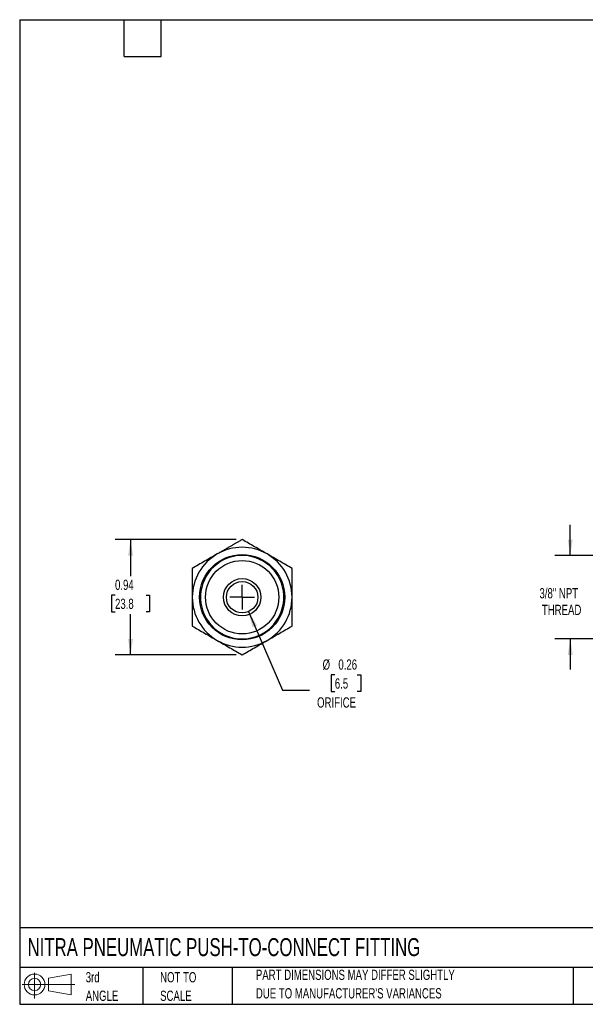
# Model space of a CAD drawing. Header units: inches. Extents: x 0.2 to 10.8, y 0.2 to 8.2.
# Tile 1 of 3: x 0.2 to 4.8, y 0.2 to 8.2. Entities that reach past the tile are written whole.
import ezdxf

# ---------------------------------------------------------------- set-up
doc = ezdxf.new("R2010")
doc.units = ezdxf.units.IN
doc.header["$MEASUREMENT"] = 0
doc.linetypes.add('SLD-Center', pattern=[0.75, 0.6, -0.05, 0.05, -0.05])
doc.linetypes.add('SLD-Solid', pattern=[0])
doc.layers.add('CENTER', color=40, linetype='SLD-Center')
doc.layers.add('SLD-DEFPOINTS', color=7, linetype='Continuous')
doc.layers.add('DIMENSIONS', color=140, linetype='SLD-Solid', lineweight=25)
doc.layers.add('TEXT', color=140, linetype='SLD-Solid', lineweight=25)
doc.styles.add('SLDTEXTSTYLE0', font='TXT', dxfattribs={"width": 0.7})
doc.dimstyles.new('SLDDIMSTYLE0', dxfattribs={"dimtxt": 0.084961, "dimasz": 0.13, "dimexe": 0, "dimexo": 0.0625, "dimgap": 0.02124, "dimtad": 0, "dimtih": 1, "dimtoh": 1, "dimrnd": 1e-09, "dimzin": 12, "dimdsep": 46, "dimtxsty": 'SLDTEXTSTYLE0', "dimsah": 1, "dimcen": 0.09, "dimadec": 0, "dimazin": 3, "dimtfac": 1, "dimtmove": 0, "dimatfit": 0, "dimfxl": 0, "dimfrac": 2, "dimtolj": 1, "dimtzin": 12, "dimarcsym": 0})
doc.dimstyles.new('SLDDIMSTYLE4', dxfattribs={"dimtxt": 0.084961, "dimasz": 0.13, "dimexe": 0, "dimexo": 0.0625, "dimgap": 0.02124, "dimtad": 0, "dimtih": 1, "dimtoh": 1, "dimrnd": 1e-09, "dimdsep": 46, "dimtxsty": 'SLDTEXTSTYLE0', "dimsah": 1, "dimcen": 0, "dimadec": 0, "dimazin": 2, "dimtfac": 1, "dimtofl": 0, "dimtmove": 0, "dimatfit": 3, "dimfxl": 0, "dimfrac": 2, "dimtolj": 1, "dimtzin": 12, "dimarcsym": 0})
doc.dimstyles.new('SLDDIMSTYLE5', dxfattribs={"dimtxt": 0.084961, "dimasz": 0.13, "dimexe": 0, "dimexo": 0.0625, "dimgap": 0.02124, "dimtad": 0, "dimtih": 1, "dimtoh": 1, "dimrnd": 1e-09, "dimdsep": 46, "dimtxsty": 'SLDTEXTSTYLE0', "dimsah": 1, "dimcen": 0.09, "dimadec": 0, "dimazin": 2, "dimtfac": 1, "dimtofl": 0, "dimtmove": 0, "dimatfit": 3, "dimfxl": 0, "dimfrac": 2, "dimtolj": 1, "dimtzin": 12, "dimarcsym": 0})

# ---------------------------------------------------------------- blocks, each defined once
blk = doc.blocks.new('Block11')
at = {"color": 7, "linetype": 'SLD-Solid', "lineweight": 18}
for p, q in [((0.1019, 0.2091), (0.1019, 0)), ((0.2157, 0.1641), (0.4006, 0.1981)), ((0.2157, 0.0628), (0.2157, 0.1641)), ((0.4006, 0.1981), (0.4006, 0.0288)), ((0, 0.1135), (0.4281, 0.1135)), ((0.2157, 0.0628), (0.4006, 0.0288))]:
    blk.add_line(p, q, dxfattribs=at)
for radius in [0.0846, 0.0506]:
    blk.add_circle((0.1019, 0.1135), radius, dxfattribs=at)
blk = doc.blocks.new('Block12')
at = {"layer": 'SLD-DEFPOINTS'}
blk.add_blockref('Block11', (0, 0), dxfattribs=at)
blk = doc.blocks.new('SW_NOTE_0_2')
at = {"layer": 'TEXT', "color": 0, "char_height": 0.083333, "attachment_point": 1, "style": 'SLDTEXTSTYLE0'}
for s, insert in [('PART DIMENSIONS MAY DIFFER SLIGHTLY', (0, 0.1074)), ("DUE TO MANUFACTURER'S VARIANCES", (0, -0.0431))]:
    blk.add_mtext(s, dxfattribs=dict(at, insert=insert))
blk = doc.blocks.new('SW_NOTE_0_3')
at = {"layer": 'TEXT', "color": 0, "char_height": 0.08333, "attachment_point": 1, "style": 'SLDTEXTSTYLE0'}
for s, insert in [('NOT TO', (0, 0.1074)), ('SCALE', (0, -0.0431))]:
    blk.add_mtext(s, dxfattribs=dict(at, insert=insert))
blk = doc.blocks.new('SW_NOTE_0_4')
at = {"layer": 'TEXT', "color": 0, "char_height": 0.08333, "attachment_point": 1, "style": 'SLDTEXTSTYLE0'}
for s, insert in [('3rd', (0, 0.1074)), ('ANGLE', (0, -0.0431))]:
    blk.add_mtext(s, dxfattribs=dict(at, insert=insert))
blk = doc.blocks.new('_D')
at = {"layer": 'DIMENSIONS'}
for p, q in [((4.7255, 3.8961), (4.7255, 4.1461)), ((5.1096, 3.8961), (4.6005, 3.8961)), ((5.1096, 3.2192), (4.6005, 3.2192)), ((4.7255, 3.2192), (4.7255, 2.9692))]:
    blk.add_line(p, q, dxfattribs=at)
for points in [[(4.7255, 3.8961), (4.7455, 4.0261), (4.7055, 4.0261)], [(4.7255, 3.2192), (4.7055, 3.0892), (4.7455, 3.0892)]]:
    blk.add_solid(points, dxfattribs=at)
at = {"layer": 'DIMENSIONS', "char_height": 0.08333, "attachment_point": 1, "style": 'SLDTEXTSTYLE0'}
for s, insert in [('3/8" NPT', (4.4752, 3.6317)), ('THREAD', (4.4949, 3.4966))]:
    blk.add_mtext(s, dxfattribs=dict(at, insert=insert))
blk = doc.blocks.new('_D_6')
at = {"layer": 'DIMENSIONS'}
for p, q in [((2.1094, 3.4403), (2.3861, 2.8025)), ((2.8117, 2.9259), (2.7832, 2.9259)), ((2.7832, 2.9259), (2.7832, 2.7909)), ((2.9935, 2.9259), (3.022, 2.9259)), ((3.022, 2.9259), (3.022, 2.7909)), ((2.3861, 2.8025), (2.6049, 2.8025)), ((2.7832, 2.7909), (2.8117, 2.7909)), ((3.022, 2.7909), (2.9935, 2.7909))]:
    blk.add_line(p, q, dxfattribs=at)
blk.add_solid([(2.1094, 3.4403), (2.1428, 3.3131), (2.1795, 3.329)], dxfattribs=at)
at = {"layer": 'DIMENSIONS', "char_height": 0.08333, "attachment_point": 1, "style": 'SLDTEXTSTYLE0'}
for s, insert in [('%%c', (2.7122, 3.0523)), ('0.26', (2.8405, 3.0523)), ('6.5', (2.8117, 2.8983)), ('ORIFICE', (2.6674, 2.7442))]:
    blk.add_mtext(s, dxfattribs=dict(at, insert=insert))
blk = doc.blocks.new('_D_7')
at = {"layer": 'DIMENSIONS'}
for p, q in [((2.0085, 4.0259), (1.0263, 4.0259)), ((1.1513, 4.0259), (1.1513, 3.7275)), ((1.025, 3.5735), (0.9965, 3.5735)), ((0.9965, 3.5735), (0.9965, 3.4384)), ((1.2775, 3.5735), (1.306, 3.5735)), ((1.306, 3.5735), (1.306, 3.4384)), ((0.9965, 3.4384), (1.025, 3.4384)), ((1.1513, 3.0894), (1.1513, 3.4194)), ((1.306, 3.4384), (1.2775, 3.4384)), ((2.0085, 3.0894), (1.0263, 3.0894))]:
    blk.add_line(p, q, dxfattribs=at)
for points in [[(1.1513, 4.0259), (1.1313, 3.8959), (1.1713, 3.8959)], [(1.1513, 3.0894), (1.1713, 3.2194), (1.1313, 3.2194)]]:
    blk.add_solid(points, dxfattribs=at)
at = {"layer": 'DIMENSIONS', "char_height": 0.08333, "attachment_point": 1, "style": 'SLDTEXTSTYLE0'}
for s, insert in [('0.94', (1.025, 3.6999)), ('23.8', (1.025, 3.5459))]:
    blk.add_mtext(s, dxfattribs=dict(at, insert=insert))
blk = doc.blocks.new('SW_CENTERMARKSYMBOL_1')
at = {"layer": 'CENTER', "color": 0}
for q in [(0, 0.1), (-0.1, 0), (0, -0.1), (0.1, 0)]:
    blk.add_line((0, 0), q, dxfattribs=at)

msp = doc.modelspace()

# ---------------------------------------------------------------- linework, layer by layer
for radius in [0.3464, 0.298, 0.1516, 0.128]:
    msp.add_circle((2.0585, 3.5577), radius)
for radius, start, end in [(0.4055, 60, 120), (0.4055, 120, 180), (0.3384, 211.34627, 211.29723), (0.4055, 0, 60), (0.4055, 180, 240), (0.4055, 300, 0), (0.4055, 240, 300)]:
    msp.add_arc((2.0585, 3.5577), radius, start, end)
for points, knots in [([(2.0585, 4.0259), (2.0516, 4.0219), (2.0379, 4.014), (2.0175, 4.0022), (1.9974, 3.9906), (1.9774, 3.9791), (1.9557, 3.9665), (1.9321, 3.9529), (1.9067, 3.9383), (1.8812, 3.9236), (1.8642, 3.9137), (1.8557, 3.9088)], [0, 0, 0, 0, 0.103594, 0.205201, 0.305155, 0.403829, 0.501636, 0.626738, 0.750819, 0.875638, 1, 1, 1, 1]), ([(2.2612, 3.9088), (2.2269, 3.9287), (2.1929, 3.9483), (2.1253, 3.9873), (2.0918, 4.0067), (2.0585, 4.0259)], [0, 0, 0, 0, 0.5, 0.5, 1, 1, 1, 1]), ([(1.8557, 3.9088), (1.8214, 3.889), (1.7874, 3.8694), (1.7198, 3.8304), (1.6863, 3.811), (1.653, 3.7918)], [0, 0, 0, 0, 0.5, 0.5, 1, 1, 1, 1]), ([(2.464, 3.7918), (2.4306, 3.811), (2.3971, 3.8304), (2.3296, 3.8694), (2.2956, 3.889), (2.2612, 3.9088)], [0, 0, 0, 0, 0.5, 0.5, 1, 1, 1, 1]), ([(1.653, 3.7918), (1.653, 3.7533), (1.653, 3.7146), (1.653, 3.6366), (1.653, 3.5973), (1.653, 3.5577)], [0, 0, 0, 0, 0.5, 0.5, 1, 1, 1, 1]), ([(2.464, 3.5577), (2.464, 3.5973), (2.464, 3.6366), (2.464, 3.7146), (2.464, 3.7533), (2.464, 3.7918)], [0, 0, 0, 0, 0.5, 0.5, 1, 1, 1, 1]), ([(1.653, 3.5577), (1.653, 3.518), (1.653, 3.4787), (1.653, 3.4008), (1.653, 3.362), (1.653, 3.3235)], [0, 0, 0, 0, 0.5, 0.5, 1, 1, 1, 1]), ([(2.464, 3.3235), (2.464, 3.362), (2.464, 3.4008), (2.464, 3.4787), (2.464, 3.518), (2.464, 3.5577)], [0, 0, 0, 0, 0.5, 0.5, 1, 1, 1, 1]), ([(1.653, 3.3235), (1.6863, 3.3043), (1.7198, 3.2849), (1.7874, 3.2459), (1.8214, 3.2263), (1.8557, 3.2065)], [0, 0, 0, 0, 0.5, 0.5, 1, 1, 1, 1]), ([(2.2612, 3.2065), (2.2956, 3.2263), (2.3296, 3.2459), (2.3971, 3.2849), (2.4306, 3.3043), (2.464, 3.3235)], [0, 0, 0, 0, 0.5, 0.5, 1, 1, 1, 1]), ([(1.8557, 3.2065), (1.89, 3.1867), (1.9241, 3.167), (1.9916, 3.128), (2.0251, 3.1087), (2.0585, 3.0894)], [0, 0, 0, 0, 0.5, 0.5, 1, 1, 1, 1]), ([(2.0585, 3.0894), (2.0918, 3.1087), (2.1253, 3.128), (2.1929, 3.167), (2.2269, 3.1867), (2.2612, 3.2065)], [0, 0, 0, 0, 0.5, 0.5, 1, 1, 1, 1])]:
    msp.add_open_spline(points, degree=3, knots=knots)
msp.add_open_spline([(1.7694, 3.3816), (1.7694, 3.3817), (1.7693, 3.3818), (1.7693, 3.3818)], degree=3)
at = {"layer": 'TEXT'}
for p, q in [((0.25, 8.25), (10.75, 8.25)), ((0.25, 8.25), (0.25, 0.25)), ((1.1, 7.95), (1.1, 8.25)), ((1.4, 7.95), (1.4, 8.25)), ((1.1, 7.95), (1.4, 7.95)), ((10.75, 0.8711), (0.25, 0.8711)), ((10.75, 0.55), (0.25, 0.55)), ((1.25, 0.55), (1.25, 0.25)), ((1.9768, 0.55), (1.9768, 0.25)), ((4.7499, 0.55), (4.7499, 0.25)), ((0.25, 0.25), (10.75, 0.25))]:
    msp.add_line(p, q, dxfattribs=at)

# ---------------------------------------------------------------- block references
at = {"layer": 'CENTER'}
msp.add_blockref('SW_CENTERMARKSYMBOL_1', (2.0585, 3.5577), dxfattribs=at)
at = {"layer": 'SLD-DEFPOINTS'}
msp.add_blockref('Block12', (0.2692, 0.2974), dxfattribs=at)
at = {"layer": 'TEXT'}
for name, p in [('SW_NOTE_0_4', (0.787, 0.4043)), ('SW_NOTE_0_3', (1.3916, 0.4043)), ('SW_NOTE_0_2', (2.1701, 0.4241))]:
    msp.add_blockref(name, p, dxfattribs=at)

# ---------------------------------------------------------------- texts
at = {"layer": 'TEXT', "insert": (0.3136, 0.7875), "char_height": 0.145833, "attachment_point": 1, "style": 'SLDTEXTSTYLE0'}
msp.add_mtext('NITRA PNEUMATIC PUSH-TO-CONNECT FITTING', dxfattribs=at)

# ---------------------------------------------------------------- dimensions: what is measured, and where the dimension line sits
at = {"layer": 'DIMENSIONS'}
dim = msp.add_linear_dim(base=(4.7255, 3.8961), p1=(5.1596, 3.2192), p2=(5.1596, 3.8961), angle=90, text='3/8" NPT\\PTHREAD', dimstyle='SLDDIMSTYLE0', dxfattribs=at)
dim.commit()
dim.dimension.update_dxf_attribs({"geometry": '_D', "text_midpoint": (4.7255, 3.5243), "dimtype": 160})
dim = msp.add_linear_dim(base=(1.1513, 3.0894), p1=(2.0585, 4.0259), p2=(2.0585, 3.0894), angle=90, dimstyle='SLDDIMSTYLE5', dxfattribs=at)
dim.commit()
dim.dimension.update_dxf_attribs({"geometry": '_D_7', "text_midpoint": (1.1513, 3.5735), "dimtype": 160})
dim = msp.add_diameter_dim_2p(p1=(2.0075, 3.675), p2=(2.1094, 3.4403), text='<>\\PORIFICE', dimstyle='SLDDIMSTYLE4', dxfattribs=at)
dim.commit()
dim.dimension.update_dxf_attribs({"geometry": '_D_6', "text_midpoint": (2.9026, 2.8584), "dimtype": 163})

doc.saveas('drawing.dxf')
